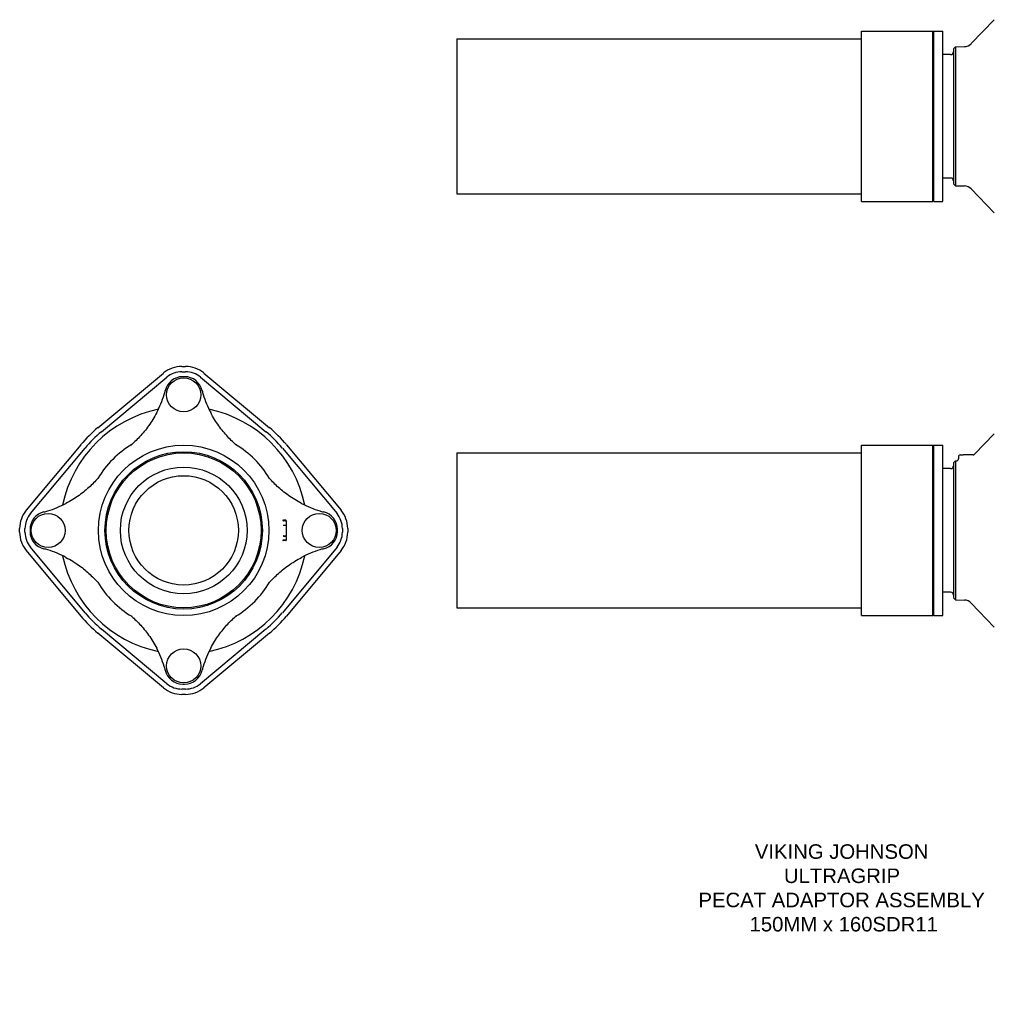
# Model space of a CAD drawing. Header units: millimetres. Extents: x 583 to 4934, y 370 to 1456.
# Tile 1 of 5: x 583 to 1589, y 370 to 1386. Entities that reach past the tile are written whole.
import ezdxf

# ---------------------------------------------------------------- set-up
doc = ezdxf.new("R2010")
doc.units = ezdxf.units.MM
doc.layers.add('DETAIL', color=2, linetype='Continuous')
doc.layers.add('TEXT', color=7, linetype='Continuous')
doc.styles.add('fastrack', font='ARIAL.TTF')

msp = doc.modelspace()

# ---------------------------------------------------------------- linework, layer by layer
at = {"layer": 'DETAIL'}
for p, q in [((1565.2, 1361.7), (1589.1, 1386.4)), ((1452.1, 1198.7), (1452.1, 1374.7)), ((1452.1, 1374.7), (1525.6, 1374.7)), ((1525.6, 1198.7), (1525.6, 1374.7)), ((1526.1, 1374.2), (1525.6, 1374.7)), ((1526.1, 1374.2), (1526.6, 1374.7)), ((1526.1, 1199.2), (1526.1, 1374.2)), ((1526.6, 1198.7), (1526.6, 1374.7)), ((1526.6, 1374.7), (1536.1, 1374.7)), ((1536.1, 1198.7), (1536.1, 1374.7)), ((1034.1, 1366.7), (1034.1, 1206.7)), ((1034.1, 1366.7), (1452.1, 1366.7)), ((1547, 1356.4), (1549, 1358.5)), ((1547, 1356.4), (1547, 1216.9)), ((1549, 1358.5), (1558.2, 1358.6)), ((1549, 1358.5), (1549, 1214.8)), ((1544, 1350.4), (1536.1, 1350.4)), ((1544, 1222.9), (1536.1, 1222.9)), ((1547, 1216.9), (1549, 1214.8)), ((1549, 1214.8), (1558.2, 1214.7)), ((1565.2, 1211.6), (1589.1, 1186.9)), ((1034.1, 1206.7), (1452.1, 1206.7)), ((1452.1, 1198.7), (1525.6, 1198.7)), ((1526.1, 1199.2), (1525.6, 1198.7)), ((1526.1, 1199.2), (1526.6, 1198.7)), ((1526.6, 1198.7), (1536.1, 1198.7)), ((749.9, 1028.4), (753.9, 1028.4)), ((663.4, 965), (731.1, 1021.5)), ((666.9, 960.8), (734.6, 1017.3)), ((749.9, 1022.9), (753.9, 1022.9)), ((752.9, 1017.7), (750.9, 1017.7)), ((769.2, 1017.3), (836.9, 960.8)), ((772.8, 1021.5), (840.5, 965)), ((1568.7, 937.6), (1589.1, 958.8)), ((589.4, 879.8), (645.9, 947.5)), ((858, 947.5), (914.5, 879.8)), ((1452.1, 771), (1452.1, 947)), ((1452.1, 947), (1525.6, 947)), ((1525.6, 771), (1525.6, 947)), ((1526.1, 946.5), (1525.6, 947)), ((1526.1, 946.5), (1526.6, 947)), ((1526.1, 771.5), (1526.1, 946.5)), ((1526.6, 771), (1526.6, 947)), ((1526.6, 947), (1536.1, 947)), ((1536.1, 771), (1536.1, 947)), ((593.6, 876.3), (650.1, 944)), ((853.8, 944), (910.3, 876.3)), ((1034.1, 939), (1034.1, 779)), ((1034.1, 939), (1452.1, 939)), ((1554, 937), (1557, 937)), ((1567.3, 937), (1557, 937)), ((1547, 928.7), (1549, 930.8)), ((1547, 928.7), (1547, 789.2)), ((1549, 930.8), (1549, 787.2)), ((1549, 930.8), (1550.1, 930.8)), ((1552, 935), (1552, 932.8)), ((1544, 922.8), (1536.1, 922.8)), ((857.4, 869.5), (854.9, 869.5)), ((857.4, 868.8), (854.9, 868.8)), ((855.2, 864.4), (857.4, 864.4)), ((857.9, 869), (857.9, 868.3)), ((857.9, 868.3), (857.9, 864.6)), ((857.9, 864.6), (857.9, 853.4)), ((582.5, 857), (582.5, 861)), ((588, 857), (588, 861)), ((593.2, 860), (593.2, 858)), ((910.7, 858), (910.7, 860)), ((915.8, 861), (915.8, 857)), ((921.3, 861), (921.3, 857)), ((857.4, 849), (854.9, 849)), ((857.4, 848.5), (854.9, 848.5)), ((855.2, 853.5), (857.4, 853.5)), ((855.2, 853.2), (857.4, 853.2)), ((857.9, 852.8), (857.9, 853.4)), ((857.9, 852.8), (857.9, 849.5)), ((857.9, 849.5), (857.9, 849)), ((645.9, 770.4), (589.4, 838.1)), ((650.1, 774), (593.6, 841.7)), ((910.3, 841.7), (853.8, 774)), ((914.5, 838.1), (858, 770.4)), ((1544, 795.2), (1536.1, 795.2)), ((1547, 789.2), (1549, 787.2)), ((1549, 787.2), (1558.2, 787)), ((1565.2, 783.9), (1589.1, 759.2)), ((1034.1, 779), (1452.1, 779)), ((1452.1, 771), (1525.6, 771)), ((1526.1, 771.5), (1525.6, 771)), ((1526.1, 771.5), (1526.6, 771)), ((1526.6, 771), (1536.1, 771)), ((731.1, 696.4), (663.4, 752.9)), ((734.6, 700.6), (666.9, 757.1)), ((836.9, 757.1), (769.2, 700.6)), ((840.5, 752.9), (772.8, 696.4)), ((753.9, 695.1), (749.9, 695.1)), ((750.9, 700.2), (752.9, 700.2)), ((753.9, 689.6), (749.9, 689.6))]:
    msp.add_line(p, q, dxfattribs=at)
at = {"layer": 'DETAIL', "flags": 128}
for points in [[(724, 980.7), (723.1, 978.9), (722.1, 977.1), (721.1, 975.3), (720, 973.6), (719, 971.9), (717.9, 970.3), (716.8, 968.7), (715.7, 967.1), (714.6, 965.5), (713.4, 964), (712.3, 962.5), (711.1, 961.1), (710, 959.7), (708.8, 958.3), (707.6, 957), (706.4, 955.7), (705.2, 954.4), (704, 953.2), (702.8, 952), (701.6, 950.8), (700.5, 949.7), (699.3, 948.7), (698.3, 947.8), (697.5, 947.1)], [(806.3, 947.1), (805.5, 947.8), (804.5, 948.7), (803.4, 949.7), (802.2, 950.8), (801, 952), (799.8, 953.2), (798.7, 954.4), (797.5, 955.7), (796.3, 957), (795.1, 958.3), (793.9, 959.7), (792.7, 961.1), (791.6, 962.5), (790.4, 964), (789.3, 965.5), (788.1, 967.1), (787, 968.7), (785.9, 970.3), (784.9, 971.9), (783.8, 973.6), (782.8, 975.3), (781.7, 977.1), (780.8, 978.9), (779.8, 980.7)], [(697.6, 947.2), (697.6, 947.2), (697.6, 947.1), (697.6, 947.1), (697.6, 947.1), (697.6, 947.1), (697.6, 947.1), (697.6, 947.1), (697.6, 947.1), (697.6, 947.1), (697.6, 947.1), (697.6, 947.1), (697.6, 947.1), (697.6, 947.1), (697.6, 947.1), (697.6, 947.1), (697.6, 947.1), (697.5, 947.1), (697.5, 947.1), (697.5, 947.1), (697.5, 947.1), (697.5, 947.1), (697.6, 947.1), (697.6, 947.1), (697.6, 947.1)], [(806.3, 947.1), (806.3, 947.1), (806.3, 947.1), (806.3, 947.1), (806.3, 947.1), (806.3, 947.1), (806.3, 947.1), (806.3, 947.1), (806.3, 947.1), (806.3, 947.1), (806.3, 947.1), (806.3, 947.1), (806.3, 947.1), (806.3, 947.1), (806.3, 947.1), (806.3, 947.1), (806.3, 947.1), (806.3, 947.1), (806.3, 947.1), (806.3, 947.1), (806.2, 947.1), (806.2, 947.1), (806.2, 947.1), (806.2, 947.2), (806.2, 947.2)], [(663.8, 913.4), (663.1, 912.6), (662.2, 911.6), (661.2, 910.4), (660.1, 909.3), (658.9, 908.1), (657.7, 906.9), (656.5, 905.7), (655.2, 904.5), (653.9, 903.3), (652.6, 902.1), (651.2, 900.9), (649.8, 899.8), (648.4, 898.6), (646.9, 897.5), (645.4, 896.3), (643.8, 895.2), (642.2, 894.1), (640.6, 893), (639, 891.9), (637.3, 890.9), (635.6, 889.8), (633.8, 888.8), (632, 887.8), (630.2, 886.9)], [(663.8, 913.3), (663.8, 913.3), (663.8, 913.4), (663.8, 913.4), (663.8, 913.4), (663.8, 913.4), (663.8, 913.4), (663.8, 913.4), (663.8, 913.4), (663.8, 913.3), (663.8, 913.3), (663.8, 913.3), (663.8, 913.3), (663.8, 913.3), (663.8, 913.3), (663.8, 913.3), (663.8, 913.3), (663.8, 913.3), (663.8, 913.3), (663.8, 913.3), (663.8, 913.3), (663.8, 913.3), (663.8, 913.3), (663.7, 913.3), (663.7, 913.3)], [(840.1, 913.3), (840.1, 913.3), (840.1, 913.3), (840.1, 913.3), (840.1, 913.3), (840.1, 913.3), (840.1, 913.3), (840.1, 913.3), (840.1, 913.3), (840.1, 913.3), (840.1, 913.3), (840.1, 913.3), (840.1, 913.3), (840.1, 913.3), (840.1, 913.3), (840.1, 913.3), (840.1, 913.4), (840.1, 913.4), (840.1, 913.4), (840.1, 913.4), (840.1, 913.4), (840.1, 913.4), (840.1, 913.4), (840.1, 913.3), (840.1, 913.3)], [(873.6, 886.9), (871.8, 887.8), (870, 888.8), (868.3, 889.8), (866.6, 890.9), (864.9, 891.9), (863.2, 893), (861.6, 894.1), (860, 895.2), (858.5, 896.3), (857, 897.5), (855.5, 898.6), (854, 899.8), (852.6, 900.9), (851.3, 902.1), (849.9, 903.3), (848.6, 904.5), (847.3, 905.7), (846.1, 906.9), (844.9, 908.1), (843.8, 909.3), (842.7, 910.4), (841.7, 911.6), (840.7, 912.6), (840.1, 913.4)], [(854.4, 869.8), (854.4, 869.8), (854.4, 869.8), (854.4, 869.7), (854.5, 869.6), (854.6, 869.5), (854.7, 869.5), (854.9, 869.5)], [(854.4, 869.2), (854.4, 869.2), (854.4, 869.2), (854.4, 869.1), (854.5, 869), (854.6, 868.9), (854.7, 868.9), (854.8, 868.8), (854.9, 868.8)], [(854.7, 864.3), (854.7, 864.3), (854.7, 864.3), (854.7, 864.3), (854.7, 864.3), (854.7, 864.3), (854.8, 864.3), (854.8, 864.4), (854.8, 864.4), (854.8, 864.4), (854.8, 864.4), (854.8, 864.4), (854.8, 864.4), (854.9, 864.4), (854.9, 864.4), (854.9, 864.4), (854.9, 864.4), (855, 864.4), (855, 864.4), (855, 864.4), (855.1, 864.4), (855.1, 864.4), (855.1, 864.4), (855.2, 864.4), (855.2, 864.4)], [(855.2, 864.4), (855.2, 864.4), (855.2, 864.4), (855.2, 864.4), (855.2, 864.4), (855.2, 864.4), (855.2, 864.4), (855.2, 864.4), (855.2, 864.4), (855.2, 864.4), (855.2, 864.4), (855.2, 864.4), (855.2, 864.4), (855.2, 864.4), (855.2, 864.4), (855.2, 864.4), (855.2, 864.4), (855.2, 864.4), (855.2, 864.4), (855.2, 864.4), (855.2, 864.4), (855.2, 864.4), (855.2, 864.4), (855.2, 864.4), (855.2, 864.4)], [(857.9, 864.6), (857.9, 864.5), (857.9, 864.5), (857.9, 864.5), (857.9, 864.5), (857.9, 864.5), (857.9, 864.5), (857.9, 864.5), (857.9, 864.5), (857.9, 864.5), (857.8, 864.5), (857.8, 864.5), (857.8, 864.5), (857.8, 864.5), (857.8, 864.5), (857.7, 864.4), (857.7, 864.4), (857.7, 864.4), (857.6, 864.4), (857.6, 864.4), (857.6, 864.4), (857.5, 864.4), (857.5, 864.4), (857.5, 864.4), (857.4, 864.4)], [(854.9, 849), (854.7, 849), (854.6, 849), (854.5, 848.9), (854.5, 848.9), (854.4, 848.8), (854.4, 848.7), (854.4, 848.7), (854.4, 848.7)], [(854.9, 848.5), (854.7, 848.4), (854.6, 848.4), (854.5, 848.3), (854.4, 848.2), (854.4, 848.2), (854.4, 848.1), (854.4, 848.1)], [(854.7, 853.6), (854.7, 853.6), (854.7, 853.6), (854.7, 853.6), (854.7, 853.6), (854.7, 853.6), (854.7, 853.6), (854.8, 853.6), (854.8, 853.6), (854.8, 853.6), (854.8, 853.6), (854.8, 853.6), (854.8, 853.6), (854.9, 853.6), (854.9, 853.5), (854.9, 853.5), (854.9, 853.5), (855, 853.5), (855, 853.5), (855, 853.5), (855.1, 853.5), (855.1, 853.5), (855.1, 853.5), (855.2, 853.5), (855.2, 853.5)], [(854.7, 853.5), (854.7, 853.5), (854.7, 853.5), (854.7, 853.5), (854.7, 853.4), (854.7, 853.4), (854.7, 853.4), (854.8, 853.4), (854.8, 853.3), (854.8, 853.3), (854.8, 853.3), (854.8, 853.3), (854.9, 853.3), (854.9, 853.3), (854.9, 853.2), (854.9, 853.2), (855, 853.2), (855, 853.2), (855, 853.2), (855, 853.2), (855.1, 853.2), (855.1, 853.2), (855.1, 853.2), (855.2, 853.2), (855.2, 853.2)], [(855.2, 853.5), (855.2, 853.5), (855.2, 853.5), (855.2, 853.5), (855.2, 853.5), (855.2, 853.5), (855.2, 853.5), (855.2, 853.5), (855.2, 853.5), (855.2, 853.5), (855.2, 853.5), (855.2, 853.5), (855.2, 853.5), (855.2, 853.5), (855.2, 853.5), (855.2, 853.5), (855.2, 853.5), (855.2, 853.5), (855.2, 853.5), (855.2, 853.5), (855.2, 853.5), (855.2, 853.5), (855.2, 853.5), (855.2, 853.5), (855.2, 853.5)], [(855.2, 853.2), (855.2, 853.2), (855.2, 853.2), (855.2, 853.2), (855.2, 853.2), (855.2, 853.2), (855.2, 853.2), (855.2, 853.2), (855.2, 853.2), (855.2, 853.2), (855.2, 853.2), (855.2, 853.2), (855.2, 853.2), (855.2, 853.2), (855.2, 853.2), (855.2, 853.2), (855.2, 853.2), (855.2, 853.2), (855.2, 853.2), (855.2, 853.2), (855.2, 853.2), (855.2, 853.2), (855.2, 853.2), (855.2, 853.2), (855.2, 853.2)], [(857.9, 853.4), (857.9, 853.4), (857.9, 853.4), (857.9, 853.4), (857.9, 853.4), (857.9, 853.5), (857.9, 853.5), (857.9, 853.5), (857.9, 853.5), (857.9, 853.5), (857.8, 853.5), (857.8, 853.5), (857.8, 853.5), (857.8, 853.5), (857.8, 853.5), (857.7, 853.5), (857.7, 853.5), (857.7, 853.5), (857.6, 853.5), (857.6, 853.5), (857.6, 853.5), (857.5, 853.5), (857.5, 853.5), (857.5, 853.5), (857.4, 853.5)], [(857.9, 852.8), (857.9, 852.8), (857.9, 852.9), (857.9, 852.9), (857.9, 852.9), (857.9, 852.9), (857.9, 852.9), (857.9, 853), (857.9, 853), (857.8, 853), (857.8, 853), (857.8, 853), (857.8, 853.1), (857.8, 853.1), (857.7, 853.1), (857.7, 853.1), (857.7, 853.1), (857.6, 853.1), (857.6, 853.1), (857.6, 853.1), (857.6, 853.1), (857.5, 853.1), (857.5, 853.2), (857.5, 853.2), (857.4, 853.2)], [(630.2, 831.1), (632, 830.1), (633.8, 829.2), (635.6, 828.1), (637.3, 827.1), (639, 826), (640.6, 825), (642.2, 823.9), (643.8, 822.8), (645.4, 821.6), (646.9, 820.5), (648.4, 819.3), (649.8, 818.2), (651.2, 817), (652.6, 815.8), (653.9, 814.6), (655.2, 813.4), (656.5, 812.2), (657.7, 811.1), (658.9, 809.9), (660.1, 808.7), (661.2, 807.5), (662.2, 806.4), (663.1, 805.4), (663.8, 804.6)], [(840.1, 804.6), (840.7, 805.4), (841.7, 806.4), (842.7, 807.5), (843.8, 808.7), (844.9, 809.9), (846.1, 811.1), (847.3, 812.2), (848.6, 813.4), (849.9, 814.6), (851.3, 815.8), (852.6, 817), (854, 818.2), (855.5, 819.3), (857, 820.5), (858.5, 821.6), (860, 822.8), (861.6, 823.9), (863.2, 825), (864.9, 826), (866.6, 827.1), (868.3, 828.1), (870, 829.2), (871.8, 830.1), (873.6, 831.1)], [(663.7, 804.7), (663.7, 804.7), (663.8, 804.7), (663.8, 804.7), (663.8, 804.7), (663.8, 804.6), (663.8, 804.6), (663.8, 804.6), (663.8, 804.6), (663.8, 804.6), (663.8, 804.6), (663.8, 804.6), (663.8, 804.6), (663.8, 804.6), (663.8, 804.6), (663.8, 804.6), (663.8, 804.6), (663.8, 804.6), (663.8, 804.6), (663.8, 804.6), (663.8, 804.6), (663.8, 804.6), (663.8, 804.6), (663.8, 804.6), (663.8, 804.6)], [(840.1, 804.6), (840.1, 804.6), (840.1, 804.6), (840.1, 804.6), (840.1, 804.6), (840.1, 804.6), (840.1, 804.6), (840.1, 804.6), (840.1, 804.6), (840.1, 804.6), (840.1, 804.6), (840.1, 804.6), (840.1, 804.6), (840.1, 804.6), (840.1, 804.6), (840.1, 804.6), (840.1, 804.6), (840.1, 804.6), (840.1, 804.6), (840.1, 804.6), (840.1, 804.7), (840.1, 804.7), (840.1, 804.7), (840.1, 804.7), (840.1, 804.7)], [(697.6, 770.8), (697.6, 770.8), (697.6, 770.8), (697.5, 770.8), (697.5, 770.8), (697.5, 770.8), (697.5, 770.8), (697.5, 770.8), (697.6, 770.8), (697.6, 770.8), (697.6, 770.8), (697.6, 770.8), (697.6, 770.8), (697.6, 770.8), (697.6, 770.8), (697.6, 770.8), (697.6, 770.8), (697.6, 770.8), (697.6, 770.8), (697.6, 770.8), (697.6, 770.8), (697.6, 770.8), (697.6, 770.8), (697.6, 770.8), (697.6, 770.8)], [(697.5, 770.8), (698.3, 770.2), (699.3, 769.2), (700.5, 768.2), (701.6, 767.1), (702.8, 766), (704, 764.8), (705.2, 763.5), (706.4, 762.3), (707.6, 761), (708.8, 759.6), (710, 758.3), (711.1, 756.8), (712.3, 755.4), (713.4, 753.9), (714.6, 752.4), (715.7, 750.9), (716.8, 749.3), (717.9, 747.7), (719, 746), (720, 744.3), (721.1, 742.6), (722.1, 740.9), (723.1, 739.1), (724, 737.3)], [(779.8, 737.3), (780.8, 739.1), (781.7, 740.9), (782.8, 742.6), (783.8, 744.3), (784.9, 746), (785.9, 747.7), (787, 749.3), (788.1, 750.9), (789.3, 752.4), (790.4, 753.9), (791.6, 755.4), (792.7, 756.8), (793.9, 758.3), (795.1, 759.6), (796.2, 761), (797.4, 762.3), (798.6, 763.5), (799.8, 764.8), (801, 766), (802.2, 767.1), (803.4, 768.2), (804.5, 769.2), (805.5, 770.2), (806.3, 770.8)], [(806.2, 770.8), (806.2, 770.8), (806.2, 770.8), (806.2, 770.8), (806.2, 770.8), (806.3, 770.8), (806.3, 770.8), (806.3, 770.8), (806.3, 770.8), (806.3, 770.8), (806.3, 770.8), (806.3, 770.8), (806.3, 770.8), (806.3, 770.8), (806.3, 770.8), (806.3, 770.8), (806.3, 770.8), (806.3, 770.8), (806.3, 770.8), (806.3, 770.8), (806.3, 770.8), (806.3, 770.8), (806.3, 770.8), (806.3, 770.8), (806.3, 770.8)]]:
    msp.add_lwpolyline(points, dxfattribs=at)
at = {"layer": 'DETAIL'}
for centre, radius in [((751.9, 999), 17.6), ((751.9, 859), 88), ((751.9, 859), 81.3), ((751.9, 859), 80), ((751.9, 859), 65.4), ((751.9, 859), 56.5), ((611.9, 859), 17.6), ((891.9, 859), 17.6), ((751.9, 719), 17.6)]:
    msp.add_circle(centre, radius, dxfattribs=at)
for centre, radius, start, end in [((1544, 1353.4), 3, 270, 0), ((1558, 1368.6), 10, 271.0414, 316.0414), ((1544, 1219.9), 3, 0, 90), ((1558, 1204.7), 10, 43.9586, 88.9586), ((749.9, 999), 29.4, 90, 129.8513), ((753.9, 999), 29.4, 50.1487, 90), ((750.9, 999.2), 18.5, 90, 167.2086), ((749.9, 999), 23.9, 90, 129.8513), ((752.9, 999.2), 18.5, 12.7914, 90), ((753.9, 999), 23.9, 50.1487, 90), ((622.1, 1033.9), 115, 332.4095, 342.5246), ((684.1, 1014.4), 50, 342.5246, 347.2086), ((819.7, 1014.4), 50, 192.7914, 197.4754), ((881.7, 1033.9), 115, 197.4754, 207.5905), ((751.9, 859), 127.8, 101.799, 168.201), ((751.9, 859), 127.8, 11.799, 78.201), ((751.9, 859), 138.2, 129.8513, 140.1487), ((751.9, 859), 132.7, 129.8513, 140.1487), ((751.9, 859), 132.7, 39.8513, 50.1487), ((751.9, 859), 138.2, 39.8513, 50.1487), ((751.9, 859), 103.7, 121.1536, 148.8464), ((751.9, 859), 103.7, 31.1536, 58.8464), ((1554, 935), 2, 90, 180), ((1567.3, 939), 2, 270, 316.0414), ((1544, 925.8), 3, 270, 0), ((1550, 932.8), 2, 271.0414, 0), ((577, 988.8), 115, 287.4754, 297.5905), ((926.9, 988.8), 115, 242.4095, 252.5246), ((611.9, 861), 29.4, 140.1487, 180), ((611.9, 861), 23.9, 140.1487, 180), ((611.7, 860), 18.5, 102.7914, 180), ((596.5, 926.8), 50, 282.7914, 287.4754), ((907.4, 926.8), 50, 252.5246, 257.2086), ((892.2, 860), 18.5, 0, 77.2086), ((891.9, 861), 23.9, 0, 39.8513), ((891.9, 861), 29.4, 0, 39.8513), ((857.4, 869), 0.5, 0, 90), ((857.4, 868.3), 0.5, 0, 90), ((611.9, 857), 29.4, 180, 219.8513), ((611.9, 857), 23.9, 180, 219.8513), ((611.7, 858), 18.5, 180, 257.2086), ((892.2, 858), 18.5, 282.7914, 0), ((891.9, 857), 23.9, 320.1487, 0), ((891.9, 857), 29.4, 320.1487, 0), ((857.4, 849.5), 0.5, 270, 0), ((857.4, 849), 0.5, 270, 0), ((596.5, 791.2), 50, 72.5246, 77.2086), ((577, 729.2), 115, 62.4095, 72.5246), ((926.9, 729.2), 115, 107.4754, 117.5905), ((907.4, 791.2), 50, 102.7914, 107.4754), ((751.9, 859), 127.8, 191.799, 258.201), ((751.9, 859), 127.8, 281.799, 348.201), ((751.9, 859), 103.7, 211.1536, 238.8464), ((751.9, 859), 103.7, 301.1536, 328.8464), ((1544, 792.2), 3, 0, 90), ((1558, 777), 10, 43.9586, 88.9586), ((751.9, 859), 132.7, 219.8513, 230.1487), ((751.9, 859), 132.7, 309.8513, 320.1487), ((751.9, 859), 138.2, 219.8513, 230.1487), ((751.9, 859), 138.2, 309.8513, 320.1487), ((622.1, 684), 115, 17.4754, 27.5905), ((881.7, 684), 115, 152.4095, 162.5246), ((684.1, 703.5), 50, 12.7914, 17.4754), ((750.9, 718.7), 18.5, 192.7914, 270), ((752.9, 718.7), 18.5, 270, 347.2086), ((819.7, 703.5), 50, 162.5246, 167.2086), ((749.9, 719), 29.4, 230.1487, 270), ((749.9, 719), 23.9, 230.1487, 270), ((753.9, 719), 23.9, 270, 309.8513), ((753.9, 719), 29.4, 270, 309.8513)]:
    msp.add_arc(centre, radius, start, end, dxfattribs=at)

# ---------------------------------------------------------------- texts
at = {"layer": 'TEXT', "insert": (1125.2, 534.8), "char_height": 15, "width": 610.702, "attachment_point": 1, "style": 'fastrack'}
msp.add_mtext('\\pi216.6;VIKING JOHNSON\\P\\pi246.67;ULTRAGRIP \\P\\pi158.35;PECAT ADAPTOR ASSEMBLY \\P\\pi211.16;150MM x 160SDR11', dxfattribs=at)

doc.saveas('drawing.dxf')
